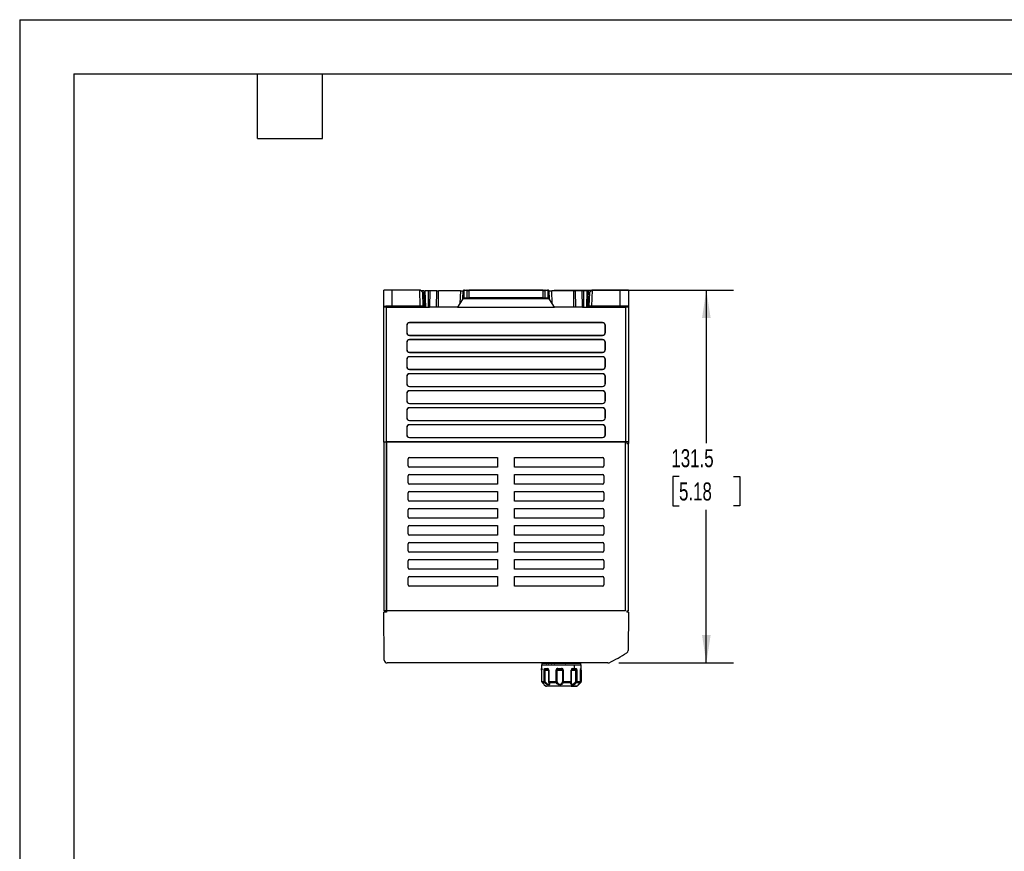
# Model space of a CAD drawing. Header units: millimetres. Extents: x 0 to 838, y 0 to 648.
# Tile 5 of 12: x 0 to 347, y 354 to 648. Entities that reach past the tile are written whole.
import ezdxf

# ---------------------------------------------------------------- set-up
doc = ezdxf.new("R2010")
doc.units = ezdxf.units.MM
doc.header["$LTSCALE"] = 3
doc.layers.add('DIMENSIONS', color=140, linetype='Continuous', lineweight=25)
doc.layers.add('TEXT', color=140, linetype='Continuous', lineweight=25)
doc.styles.add('SLDTEXTSTYLE0', font='TXT', dxfattribs={"width": 0.7})
doc.dimstyles.new('SLDDIMSTYLE1', dxfattribs={"dimtxt": 6.474023, "dimasz": 9.906, "dimexe": 0, "dimexo": 0.0625, "dimgap": 1.618506, "dimtad": 0, "dimtih": 1, "dimtoh": 1, "dimrnd": 1e-09, "dimzin": 12, "dimdsep": 46, "dimtxsty": 'SLDTEXTSTYLE0', "dimsah": 1, "dimcen": 0.09, "dimadec": 0, "dimazin": 3, "dimtfac": 1, "dimtofl": 0, "dimtmove": 0, "dimatfit": 3, "dimfxl": 0, "dimfrac": 2, "dimtolj": 1, "dimtzin": 12, "dimarcsym": 0})

# ---------------------------------------------------------------- blocks, each defined once
blk = doc.blocks.new('_D_11')
at = {"layer": 'DIMENSIONS'}
for p, q in [((188.3, 552.39), (251.48, 552.39)), ((241.95, 552.39), (241.95, 498.38)), ((232.33, 486.64), (230.16, 486.64)), ((230.16, 486.64), (230.16, 476.35)), ((251.57, 486.64), (253.75, 486.64)), ((253.75, 486.64), (253.75, 476.35)), ((230.16, 476.35), (232.33, 476.35)), ((253.75, 476.35), (251.57, 476.35)), ((241.95, 420.89), (241.95, 474.9)), ((211.07, 420.89), (251.48, 420.89))]:
    blk.add_line(p, q, dxfattribs=at)
for points in [[(241.95, 552.39), (240.43, 542.48), (243.48, 542.48)], [(241.95, 420.89), (243.48, 430.8), (240.43, 430.8)]]:
    blk.add_solid(points, dxfattribs=at)
at = {"layer": 'DIMENSIONS', "char_height": 6.35, "attachment_point": 1, "style": 'SLDTEXTSTYLE0'}
for s, insert in [('131.5', (229.64, 496.27)), ('5.18', (232.33, 484.54))]:
    blk.add_mtext(s, dxfattribs=dict(at, insert=insert))

msp = doc.modelspace()

# ---------------------------------------------------------------- linework, layer by layer
at = {"color": 7, "linetype": 'Continuous'}
for q in [(0.007, 0.008), (838.207, 647.708)]:
    msp.add_line((0.007, 647.708), q, dxfattribs=at)
for p, q in [((128.28, 546.635), (128.28, 552.39)), ((131.28, 552.39), (128.28, 552.39)), ((140.97, 552.39), (131.28, 552.39)), ((131.28, 546.739), (131.28, 552.39)), ((141.167, 546.739), (140.97, 552.39)), ((141.18, 552.39), (140.97, 552.39)), ((141.18, 552.39), (141.999, 551.571)), ((142.38, 552.09), (141.48, 552.09)), ((142.38, 552.09), (142.579, 546.39)), ((143.079, 546.39), (142.88, 552.09)), ((143.977, 552.09), (142.88, 552.09)), ((143.977, 552.09), (143.977, 546.39)), ((144.532, 552.09), (143.977, 552.09)), ((144.532, 552.09), (144.422, 546.39)), ((147.028, 552.09), (144.532, 552.09)), ((146.918, 546.39), (147.028, 552.09)), ((147.028, 552.09), (147.583, 552.09)), ((147.583, 546.39), (147.583, 552.09)), ((155.281, 552.09), (147.583, 552.09)), ((155.281, 552.09), (155.126, 547.659)), ((156.181, 549.241), (156.28, 552.09)), ((156.356, 552.188), (156.356, 552.19)), ((156.378, 549.589), (156.356, 552.188)), ((156.556, 552.39), (156.79, 552.39)), ((157.563, 552.19), (156.649, 552.19)), ((156.649, 552.188), (156.649, 552.19)), ((157.563, 552.188), (156.649, 552.188)), ((156.671, 549.588), (156.649, 552.188)), ((156.79, 552.39), (157.704, 552.39)), ((157.563, 552.19), (157.563, 552.188)), ((157.563, 552.188), (157.586, 549.588)), ((157.704, 552.39), (158.27, 552.39)), ((158.27, 552.39), (158.27, 552.19)), ((184.49, 552.39), (158.27, 552.39)), ((184.49, 552.19), (158.27, 552.19)), ((158.27, 552.19), (158.27, 552.188)), ((184.49, 552.188), (158.27, 552.188)), ((158.27, 552.188), (158.293, 549.589)), ((184.468, 549.589), (184.49, 552.188)), ((184.49, 552.19), (184.49, 552.39)), ((184.49, 552.39), (185.056, 552.39)), ((184.49, 552.188), (184.49, 552.19)), ((185.056, 552.39), (185.97, 552.39)), ((185.175, 549.588), (185.197, 552.188)), ((185.197, 552.188), (185.197, 552.19)), ((186.112, 552.19), (185.197, 552.19)), ((186.112, 552.188), (185.197, 552.188)), ((186.112, 552.188), (186.089, 549.588)), ((186.112, 552.19), (186.112, 552.188)), ((186.405, 552.188), (186.382, 549.589)), ((186.405, 552.19), (186.405, 552.188)), ((186.48, 552.09), (186.58, 549.241)), ((187.634, 547.659), (187.48, 552.09)), ((195.177, 552.09), (187.48, 552.09)), ((195.177, 552.09), (195.177, 546.39)), ((195.177, 552.09), (195.732, 552.09)), ((195.732, 552.09), (195.843, 546.39)), ((198.228, 552.09), (195.732, 552.09)), ((198.339, 546.39), (198.228, 552.09)), ((198.783, 552.09), (198.228, 552.09)), ((198.783, 546.39), (198.783, 552.09)), ((199.88, 552.09), (198.783, 552.09)), ((199.88, 552.09), (199.681, 546.39)), ((200.181, 546.39), (200.38, 552.09)), ((201.28, 552.09), (200.38, 552.09)), ((201.58, 552.39), (200.761, 551.571)), ((201.79, 552.39), (201.58, 552.39)), ((201.593, 546.739), (201.79, 552.39)), ((211.48, 552.39), (201.79, 552.39)), ((214.48, 552.39), (211.48, 552.39)), ((211.48, 552.39), (211.48, 546.739)), ((214.48, 552.39), (214.48, 546.635)), ((142.169, 546.704), (141.999, 551.571)), ((156.181, 549.241), (155.126, 547.659)), ((156.28, 549.39), (156.261, 551.55)), ((156.271, 550.39), (156.371, 550.39)), ((156.378, 549.64), (156.278, 549.64)), ((156.734, 549.39), (156.28, 549.39)), ((156.671, 549.588), (157.586, 549.588)), ((156.813, 549.39), (157.727, 549.39)), ((157.819, 549.39), (157.806, 549.39)), ((184.468, 549.589), (158.293, 549.589)), ((158.293, 549.589), (158.293, 549.39)), ((158.293, 549.39), (184.468, 549.39)), ((184.574, 549.39), (184.547, 549.39)), ((184.954, 549.39), (184.946, 549.39)), ((185.033, 549.39), (185.948, 549.39)), ((185.175, 549.588), (186.089, 549.588)), ((186.48, 549.39), (186.17, 549.39)), ((187.634, 547.659), (186.58, 549.241)), ((200.761, 551.571), (200.591, 546.704)), ((128.28, 546.355), (128.28, 546.635)), ((128.28, 498.89), (128.28, 546.355)), ((129.28, 546.39), (142.18, 546.39)), ((129.28, 498.89), (129.28, 546.39)), ((141.167, 546.739), (131.28, 546.739)), ((133.28, 546.643), (133.28, 546.486)), ((142.18, 546.39), (142.169, 546.704)), ((142.18, 546.39), (142.579, 546.39)), ((143.079, 546.39), (143.977, 546.39)), ((143.977, 546.39), (144.422, 546.39)), ((146.918, 546.39), (144.422, 546.39)), ((147.583, 546.39), (146.918, 546.39)), ((154.28, 546.39), (147.583, 546.39)), ((155.126, 547.659), (154.28, 546.39)), ((154.28, 546.39), (188.48, 546.39)), ((188.48, 546.39), (187.634, 547.659)), ((195.177, 546.39), (188.48, 546.39)), ((195.843, 546.39), (195.177, 546.39)), ((198.339, 546.39), (195.843, 546.39)), ((198.339, 546.39), (198.783, 546.39)), ((198.783, 546.39), (199.681, 546.39)), ((200.181, 546.39), (200.58, 546.39)), ((200.591, 546.704), (200.58, 546.39)), ((200.58, 546.39), (213.48, 546.39)), ((211.48, 546.739), (201.593, 546.739)), ((209.48, 546.643), (209.48, 546.486)), ((213.48, 546.39), (213.48, 498.89)), ((214.48, 546.635), (214.48, 546.355)), ((214.48, 546.355), (214.48, 498.89)), ((136.38, 539.89), (136.38, 537.39)), ((136.418, 539.89), (136.38, 539.89)), ((136.418, 539.89), (136.418, 537.39)), ((205.38, 540.89), (137.38, 540.89)), ((137.38, 540.89), (137.38, 540.852)), ((205.38, 540.852), (137.38, 540.852)), ((205.38, 540.852), (205.38, 540.89)), ((206.38, 539.89), (206.342, 539.89)), ((206.342, 537.39), (206.342, 539.89)), ((206.38, 537.39), (206.38, 539.89)), ((136.38, 537.39), (136.418, 537.39)), ((137.38, 536.428), (137.38, 536.39)), ((137.38, 536.428), (205.38, 536.428)), ((137.38, 536.39), (205.38, 536.39)), ((205.38, 534.89), (137.38, 534.89)), ((137.38, 534.89), (137.38, 534.852)), ((205.38, 534.852), (137.38, 534.852)), ((205.38, 536.39), (205.38, 536.428)), ((205.38, 534.852), (205.38, 534.89)), ((206.342, 537.39), (206.38, 537.39)), ((136.38, 533.89), (136.38, 531.39)), ((136.418, 533.89), (136.38, 533.89)), ((136.38, 531.39), (136.418, 531.39)), ((136.418, 533.89), (136.418, 531.39)), ((206.38, 533.89), (206.342, 533.89)), ((206.342, 531.39), (206.342, 533.89)), ((206.342, 531.39), (206.38, 531.39)), ((206.38, 531.39), (206.38, 533.89)), ((136.38, 527.89), (136.38, 525.39)), ((136.418, 527.89), (136.38, 527.89)), ((136.418, 527.89), (136.418, 525.39)), ((137.38, 530.428), (137.38, 530.39)), ((137.38, 530.428), (205.38, 530.428)), ((137.38, 530.39), (205.38, 530.39)), ((205.38, 528.89), (137.38, 528.89)), ((137.38, 528.89), (137.38, 528.852)), ((205.38, 528.852), (137.38, 528.852)), ((205.38, 530.39), (205.38, 530.428)), ((205.38, 528.852), (205.38, 528.89)), ((206.38, 527.89), (206.342, 527.89)), ((206.342, 525.39), (206.342, 527.89)), ((206.38, 525.39), (206.38, 527.89)), ((136.38, 525.39), (136.418, 525.39)), ((137.38, 524.428), (137.38, 524.39)), ((137.38, 524.428), (205.38, 524.428)), ((137.38, 524.39), (205.38, 524.39)), ((205.38, 524.39), (205.38, 524.428)), ((206.342, 525.39), (206.38, 525.39)), ((136.38, 521.89), (136.38, 519.39)), ((136.418, 521.89), (136.38, 521.89)), ((136.418, 521.89), (136.418, 519.39)), ((205.38, 522.89), (137.38, 522.89)), ((137.38, 522.89), (137.38, 522.852)), ((205.38, 522.852), (137.38, 522.852)), ((205.38, 522.852), (205.38, 522.89)), ((206.38, 521.89), (206.342, 521.89)), ((206.342, 519.39), (206.342, 521.89)), ((206.38, 519.39), (206.38, 521.89)), ((136.38, 519.39), (136.418, 519.39)), ((137.38, 518.428), (137.38, 518.39)), ((137.38, 518.428), (205.38, 518.428)), ((137.38, 518.39), (205.38, 518.39)), ((205.38, 518.39), (205.38, 518.428)), ((206.342, 519.39), (206.38, 519.39)), ((136.38, 515.89), (136.38, 513.39)), ((136.418, 515.89), (136.38, 515.89)), ((136.418, 515.89), (136.418, 513.39)), ((205.38, 516.89), (137.38, 516.89)), ((137.38, 516.89), (137.38, 516.852)), ((205.38, 516.852), (137.38, 516.852)), ((205.38, 516.852), (205.38, 516.89)), ((206.38, 515.89), (206.342, 515.89)), ((206.342, 513.39), (206.342, 515.89)), ((206.38, 513.39), (206.38, 515.89)), ((136.38, 513.39), (136.418, 513.39)), ((137.38, 512.428), (137.38, 512.39)), ((137.38, 512.428), (205.38, 512.428)), ((137.38, 512.39), (205.38, 512.39)), ((205.38, 510.89), (137.38, 510.89)), ((137.38, 510.89), (137.38, 510.852)), ((205.38, 510.852), (137.38, 510.852)), ((205.38, 512.39), (205.38, 512.428)), ((205.38, 510.852), (205.38, 510.89)), ((206.342, 513.39), (206.38, 513.39)), ((136.38, 509.89), (136.38, 507.39)), ((136.418, 509.89), (136.38, 509.89)), ((136.38, 507.39), (136.418, 507.39)), ((136.418, 509.89), (136.418, 507.39)), ((206.38, 509.89), (206.342, 509.89)), ((206.342, 507.39), (206.342, 509.89)), ((206.342, 507.39), (206.38, 507.39)), ((206.38, 507.39), (206.38, 509.89)), ((136.38, 503.89), (136.38, 501.39)), ((136.418, 503.89), (136.38, 503.89)), ((136.418, 503.89), (136.418, 501.39)), ((137.38, 506.428), (137.38, 506.39)), ((137.38, 506.428), (205.38, 506.428)), ((137.38, 506.39), (205.38, 506.39)), ((205.38, 504.89), (137.38, 504.89)), ((137.38, 504.89), (137.38, 504.852)), ((205.38, 504.852), (137.38, 504.852)), ((205.38, 506.39), (205.38, 506.428)), ((205.38, 504.852), (205.38, 504.89)), ((206.38, 503.89), (206.342, 503.89)), ((206.342, 501.39), (206.342, 503.89)), ((206.38, 501.39), (206.38, 503.89)), ((136.38, 501.39), (136.418, 501.39)), ((137.38, 500.428), (137.38, 500.39)), ((137.38, 500.428), (205.38, 500.428)), ((137.38, 500.39), (205.38, 500.39)), ((205.38, 500.39), (205.38, 500.428)), ((206.342, 501.39), (206.38, 501.39)), ((128.28, 498.89), (129.28, 498.89)), ((128.28, 498.79), (128.28, 498.89)), ((129.255, 498.79), (128.28, 498.79)), ((128.28, 498.79), (128.28, 439.29)), ((128.78, 498.89), (128.78, 498.79)), ((129.255, 498.79), (129.255, 439.29)), ((129.28, 498.79), (129.255, 498.79)), ((213.48, 498.89), (129.28, 498.89)), ((129.28, 498.79), (129.28, 498.89)), ((129.28, 439.29), (129.28, 498.79)), ((213.48, 498.79), (129.28, 498.79)), ((214.48, 498.89), (213.48, 498.89)), ((213.48, 498.89), (213.48, 498.79)), ((213.48, 439.29), (213.48, 498.79)), ((213.505, 498.79), (213.48, 498.79)), ((213.505, 439.29), (213.505, 498.79)), ((213.972, 498.79), (213.505, 498.79)), ((213.972, 498.79), (213.972, 498.89)), ((213.972, 498.79), (213.972, 498.29)), ((213.972, 498.29), (214.48, 498.29)), ((214.48, 498.89), (214.48, 498.29)), ((214.48, 439.29), (214.48, 498.29)), ((136.915, 490.39), (136.915, 492.89)), ((137.38, 493.355), (168.38, 493.355)), ((168.38, 493.355), (168.38, 489.925)), ((174.38, 493.355), (205.38, 493.355)), ((174.38, 489.925), (174.38, 493.355)), ((205.845, 492.89), (205.845, 490.39)), ((168.38, 489.925), (137.38, 489.925)), ((205.38, 489.925), (174.38, 489.925)), ((136.915, 484.39), (136.915, 486.89)), ((137.38, 487.355), (168.38, 487.355)), ((168.38, 487.355), (168.38, 483.925)), ((174.38, 487.355), (205.38, 487.355)), ((174.38, 483.925), (174.38, 487.355)), ((205.845, 486.89), (205.845, 484.39)), ((168.38, 483.925), (137.38, 483.925)), ((205.38, 483.925), (174.38, 483.925)), ((136.915, 478.39), (136.915, 480.89)), ((137.38, 481.355), (168.38, 481.355)), ((168.38, 481.355), (168.38, 477.925)), ((174.38, 481.355), (205.38, 481.355)), ((174.38, 477.925), (174.38, 481.355)), ((205.845, 480.89), (205.845, 478.39)), ((168.38, 477.925), (137.38, 477.925)), ((137.38, 475.355), (168.38, 475.355)), ((168.38, 475.355), (168.38, 471.925)), ((205.38, 477.925), (174.38, 477.925)), ((174.38, 475.355), (205.38, 475.355)), ((174.38, 471.925), (174.38, 475.355)), ((136.915, 472.39), (136.915, 474.89)), ((168.38, 471.925), (137.38, 471.925)), ((205.38, 471.925), (174.38, 471.925)), ((205.845, 474.89), (205.845, 472.39)), ((136.915, 466.39), (136.915, 468.89)), ((137.38, 469.355), (168.38, 469.355)), ((168.38, 469.355), (168.38, 465.925)), ((174.38, 469.355), (205.38, 469.355)), ((174.38, 465.925), (174.38, 469.355)), ((205.845, 468.89), (205.845, 466.39)), ((168.38, 465.925), (137.38, 465.925)), ((205.38, 465.925), (174.38, 465.925)), ((136.915, 460.39), (136.915, 462.89)), ((137.38, 463.355), (168.38, 463.355)), ((168.38, 463.355), (168.38, 459.925)), ((174.38, 463.355), (205.38, 463.355)), ((174.38, 459.925), (174.38, 463.355)), ((205.845, 462.89), (205.845, 460.39)), ((168.38, 459.925), (137.38, 459.925)), ((205.38, 459.925), (174.38, 459.925)), ((136.915, 454.39), (136.915, 456.89)), ((137.38, 457.355), (168.38, 457.355)), ((168.38, 457.355), (168.38, 453.925)), ((174.38, 457.355), (205.38, 457.355)), ((174.38, 453.925), (174.38, 457.355)), ((205.845, 456.89), (205.845, 454.39)), ((168.38, 453.925), (137.38, 453.925)), ((137.38, 451.355), (168.38, 451.355)), ((168.38, 451.355), (168.38, 447.925)), ((205.38, 453.925), (174.38, 453.925)), ((174.38, 451.355), (205.38, 451.355)), ((174.38, 447.925), (174.38, 451.355)), ((136.915, 448.39), (136.915, 450.89)), ((168.38, 447.925), (137.38, 447.925)), ((205.38, 447.925), (174.38, 447.925)), ((205.845, 450.89), (205.845, 448.39)), ((129.255, 439.29), (128.28, 439.29)), ((128.432, 421.881), (128.285, 438.79)), ((129.285, 438.79), (128.285, 438.79)), ((128.78, 439.29), (128.785, 438.79)), ((129.28, 439.29), (129.255, 439.29)), ((213.48, 439.29), (129.28, 439.29)), ((129.285, 438.79), (129.28, 439.29)), ((129.28, 439.29), (129.285, 438.79)), ((213.505, 439.29), (213.48, 439.29)), ((213.98, 439.29), (213.98, 438.79)), ((213.98, 439.29), (214.48, 439.29)), ((214.476, 438.79), (213.98, 438.79)), ((214.476, 438.79), (214.358, 425.331)), ((207.256, 420.89), (129.432, 420.89)), ((183.88, 420.19), (183.88, 418.99)), ((183.88, 420.19), (195.38, 420.19)), ((183.98, 420.69), (183.98, 420.19)), ((197.78, 420.69), (183.98, 420.69)), ((187.141, 420.89), (187.14, 420.692)), ((187.263, 420.69), (187.265, 420.888)), ((187.265, 420.888), (187.592, 420.888)), ((187.592, 420.888), (187.591, 420.69)), ((188.556, 420.888), (189.311, 420.888)), ((189.311, 420.888), (189.312, 420.69)), ((195.38, 420.19), (195.38, 418.99)), ((195.38, 420.19), (197.88, 420.19)), ((197.78, 420.19), (197.78, 420.69)), ((197.88, 418.99), (197.88, 420.19)), ((183.914, 418.39), (183.914, 414.397)), ((184.782, 414.397), (184.782, 418.39)), ((184.782, 418.39), (185.153, 418.39)), ((185.126, 418.99), (185.518, 418.99)), ((185.153, 414.397), (185.153, 418.39)), ((185.281, 418.693), (185.283, 418.711)), ((185.283, 418.712), (185.372, 418.69)), ((185.372, 418.69), (186.167, 418.69)), ((186.09, 418.712), (186.167, 418.69)), ((186.285, 418.39), (186.327, 418.39)), ((186.327, 418.39), (186.327, 414.397)), ((186.437, 418.39), (186.331, 418.39)), ((186.437, 418.39), (186.437, 414.397)), ((188.998, 414.397), (188.998, 418.39)), ((188.998, 418.39), (189.354, 418.39)), ((189.354, 418.39), (191.242, 418.39)), ((189.354, 414.397), (189.354, 418.39)), ((189.551, 418.668), (189.667, 418.711)), ((189.664, 418.711), (189.683, 418.69)), ((189.683, 418.69), (190.914, 418.69)), ((190.912, 418.711), (191.045, 418.668)), ((190.915, 418.711), (190.914, 418.69)), ((191.563, 418.39), (191.242, 418.39)), ((191.242, 418.39), (191.242, 414.397)), ((191.563, 418.39), (191.563, 414.397)), ((194.317, 414.397), (194.317, 418.39)), ((194.317, 418.39), (194.46, 418.39)), ((194.469, 414.397), (194.469, 418.39)), ((194.469, 418.39), (195.901, 418.39)), ((194.695, 418.69), (194.684, 418.69)), ((194.757, 418.712), (194.695, 418.69)), ((194.695, 418.69), (195.192, 418.69)), ((194.866, 418.99), (195.38, 418.99)), ((195.192, 418.69), (195.642, 418.69)), ((195.719, 418.712), (195.642, 418.69)), ((195.642, 418.69), (195.751, 418.669)), ((195.718, 418.711), (195.749, 418.669)), ((195.901, 418.39), (195.901, 414.397)), ((195.901, 418.39), (196.25, 418.39)), ((196.289, 418.39), (196.25, 418.39)), ((196.25, 418.39), (196.25, 414.397)), ((196.289, 418.39), (196.289, 414.397)), ((197.478, 418.67), (197.472, 418.69)), ((197.619, 418.39), (197.741, 418.39)), ((197.622, 414.397), (197.622, 418.39)), ((197.622, 418.39), (197.632, 418.39)), ((197.633, 414.397), (197.633, 418.39)), ((197.847, 418.39), (197.741, 418.39)), ((197.741, 418.39), (197.741, 414.397)), ((197.847, 418.39), (197.847, 414.397)), ((183.914, 414.397), (184.782, 414.397)), ((184.782, 414.397), (185.153, 414.397)), ((184.829, 413.241), (185.234, 412.837)), ((186.437, 414.397), (186.331, 414.397)), ((186.383, 414.134), (186.518, 413.674)), ((186.437, 414.397), (188.998, 414.397)), ((188.998, 414.397), (189.354, 414.397)), ((191.242, 414.397), (191.563, 414.397)), ((191.563, 414.397), (194.317, 414.397)), ((194.317, 414.397), (194.469, 414.397)), ((194.38, 413.873), (194.425, 414.14)), ((196.25, 414.397), (195.901, 414.397)), ((196.25, 414.397), (196.289, 414.397)), ((196.289, 414.397), (197.622, 414.397)), ((196.527, 412.837), (196.931, 413.241)), ((197.741, 414.397), (197.619, 414.397)), ((197.622, 414.397), (197.632, 414.397)), ((197.741, 414.397), (197.834, 414.397)), ((197.834, 414.397), (197.847, 414.397)), ((185.234, 412.837), (196.527, 412.837)), ((194.286, 412.69), (185.604, 412.69)), ((194.286, 412.69), (195.096, 412.69))]:
    msp.add_line(p, q)
at = {"flags": 128}
for points in [[(156.649, 552.19), (156.524, 552.19), (156.432, 552.19), (156.375, 552.19), (156.356, 552.19)], [(158.27, 552.19), (158.075, 552.19), (157.887, 552.19), (157.714, 552.19), (157.563, 552.19)], [(185.197, 552.19), (185.046, 552.19), (184.873, 552.19), (184.685, 552.19), (184.49, 552.19)], [(186.205, 552.39), (186.205, 552.39), (186.144, 552.39), (185.97, 552.39)], [(186.405, 552.19), (186.385, 552.19), (186.328, 552.19), (186.236, 552.19), (186.112, 552.19)], [(156.578, 549.39), (156.578, 549.39), (156.639, 549.39), (156.813, 549.39)], [(157.727, 549.39), (157.986, 549.39), (158.293, 549.39)], [(184.468, 549.589), (184.468, 549.513), (184.468, 549.448), (184.468, 549.405), (184.468, 549.39)], [(184.468, 549.39), (184.773, 549.39), (185.033, 549.39)], [(185.948, 549.39), (186.121, 549.39), (186.182, 549.39)], [(185.469, 420.69), (185.553, 420.7), (185.577, 420.708), (185.664, 420.754), (185.695, 420.785), (185.718, 420.819), (185.731, 420.855), (185.736, 420.89)], [(186.393, 420.69), (186.416, 420.698), (186.444, 420.729), (186.458, 420.756), (186.469, 420.793), (186.477, 420.838), (186.48, 420.89)], [(192.624, 420.89), (192.622, 420.855), (192.616, 420.819), (192.605, 420.785), (192.589, 420.754), (192.554, 420.713), (192.547, 420.708), (192.535, 420.7), (192.493, 420.69)], [(196.292, 420.69), (196.208, 420.7), (196.183, 420.708), (196.096, 420.754), (196.065, 420.785), (196.042, 420.819), (196.029, 420.855), (196.025, 420.89)], [(183.976, 418.668), (183.976, 418.668), (183.946, 418.633), (183.926, 418.576), (183.915, 418.495), (183.912, 418.39)], [(184.782, 418.39), (184.804, 418.613), (184.833, 418.718), (184.871, 418.807), (184.981, 418.942), (185.126, 418.99)], [(185.153, 418.39), (185.302, 418.39), (185.456, 418.39), (185.612, 418.39), (185.765, 418.39), (185.913, 418.39), (186.051, 418.39), (186.176, 418.39), (186.285, 418.39)], [(185.277, 418.669), (185.277, 418.669), (185.372, 418.69)], [(185.518, 418.99), (185.57, 418.99), (185.623, 418.99), (185.677, 418.99), (185.731, 418.99), (185.786, 418.99), (185.842, 418.99), (185.899, 418.99), (185.956, 418.99)], [(185.956, 418.99), (185.972, 418.875), (186.018, 418.778), (186.086, 418.713), (186.09, 418.712)], [(186.088, 418.71), (186.161, 418.709), (186.202, 418.686), (186.241, 418.65), (186.276, 418.599), (186.304, 418.538), (186.322, 418.467), (186.329, 418.39)], [(189.552, 418.669), (189.553, 418.669), (189.683, 418.69)], [(189.629, 418.99), (189.789, 418.99), (189.949, 418.99), (190.109, 418.99), (190.27, 418.99), (190.431, 418.99), (190.593, 418.99), (190.754, 418.99), (190.916, 418.99)], [(190.914, 418.69), (191.041, 418.669), (191.042, 418.669)], [(194.465, 418.386), (194.472, 418.461), (194.492, 418.53), (194.523, 418.591), (194.564, 418.642), (194.611, 418.681), (194.662, 418.705), (194.712, 418.715), (194.76, 418.711)], [(194.68, 418.69), (194.621, 418.684), (194.602, 418.68)], [(194.866, 418.99), (194.853, 418.875), (194.816, 418.778), (194.76, 418.713), (194.757, 418.712)], [(195.38, 418.99), (195.441, 418.99), (195.502, 418.99), (195.563, 418.99), (195.623, 418.99), (195.682, 418.99), (195.74, 418.99), (195.798, 418.99), (195.855, 418.99)], [(195.855, 418.99), (195.839, 418.875), (195.793, 418.778), (195.724, 418.713), (195.719, 418.712)], [(195.855, 418.99), (196.031, 418.945), (196.172, 418.81), (196.222, 418.722), (196.258, 418.619), (196.281, 418.507), (196.289, 418.39)], [(197.768, 418.99), (197.795, 418.99), (197.818, 418.99), (197.838, 418.99), (197.854, 418.99), (197.866, 418.99), (197.874, 418.99), (197.879, 418.99), (197.88, 418.99)], [(197.848, 418.39), (197.845, 418.495), (197.834, 418.576), (197.814, 418.633), (197.785, 418.668), (197.784, 418.668)], [(184.053, 414.07), (184.052, 414.066), (184.058, 414.044)], [(184.058, 414.044), (184.102, 414.044), (184.164, 414.044), (184.245, 414.044), (184.344, 414.044), (184.46, 414.044), (184.595, 414.044), (184.746, 414.044), (184.914, 414.044)], [(186.522, 414.044), (186.669, 413.589), (186.648, 413.301), (186.531, 413.149), (186.351, 413.102), (186.111, 413.15), (185.803, 413.302), (185.403, 413.59), (184.914, 414.044)], [(185.196, 414.256), (185.163, 414.32), (185.153, 414.397)], [(186.517, 413.645), (186.459, 413.412), (186.384, 413.339), (186.284, 413.314), (186.161, 413.339), (186.014, 413.412), (185.724, 413.645), (185.196, 414.256)], [(186.391, 414.12), (186.393, 414.115), (186.446, 414.066), (186.522, 414.044)], [(186.522, 414.044), (186.805, 414.044), (187.098, 414.044), (187.402, 414.044), (187.716, 414.044), (188.038, 414.044), (188.368, 414.044), (188.704, 414.044), (189.047, 414.044)], [(191.539, 414.044), (191.309, 413.589), (191.005, 413.302), (190.691, 413.151), (190.364, 413.102), (190.035, 413.15), (189.695, 413.302), (189.348, 413.59), (189.047, 414.044)], [(189.373, 414.256), (189.358, 414.32), (189.354, 414.397)], [(191.23, 414.256), (190.953, 413.645), (190.696, 413.412), (190.529, 413.339), (190.357, 413.314), (190.182, 413.339), (190.012, 413.41), (189.727, 413.641), (189.373, 414.256)], [(191.242, 414.397), (191.239, 414.32), (191.23, 414.256)], [(191.539, 414.044), (191.895, 414.044), (192.247, 414.044), (192.597, 414.044), (192.941, 414.044), (193.28, 414.044), (193.612, 414.044), (193.937, 414.044), (194.253, 414.044)], [(194.68, 413.102), (194.453, 413.15), (194.281, 413.305), (194.191, 413.592), (194.253, 414.044)], [(195.861, 414.256), (195.341, 413.64), (195.026, 413.403), (194.885, 413.34), (194.74, 413.315), (194.613, 413.339), (194.513, 413.41), (194.405, 413.629), (194.384, 413.878)], [(195.901, 414.397), (195.891, 414.32), (195.861, 414.256)], [(196.17, 414.044), (196.39, 414.044), (196.596, 414.044), (196.786, 414.044), (196.959, 414.044), (197.116, 414.044), (197.257, 414.044), (197.379, 414.044), (197.484, 414.044)], [(197.702, 414.044), (197.265, 413.59), (196.991, 413.302), (196.836, 413.149), (196.77, 413.102), (196.78, 413.15), (196.877, 413.303), (197.095, 413.591), (197.484, 414.044)], [(197.484, 414.044), (197.508, 414.066), (197.507, 414.078)], [(197.575, 414.256), (197.638, 414.183), (197.687, 414.115), (197.709, 414.066), (197.702, 414.044)], [(195.096, 412.69), (195.842, 412.69), (195.999, 412.69), (196.106, 412.69), (196.163, 412.69), (196.154, 412.69)]]:
    msp.add_lwpolyline(points, dxfattribs=at)
for centre, radius, start, end in [((142.63, 636.084), 83.995, 269.82957, 270.17043), ((155.78, 720.079), 167.989, 269.82957, 270.17043), ((156.556, 552.19), 0.2, 89.99845, 179.99814), ((156.522, 560.382), 8.196, 268.83478, 270.88241), ((156.825, 552.215), 0.179, 101.42362, 188.04858), ((157.74, 552.215), 0.179, 101.42237, 188.04988), ((157.841, 625.964), 73.777, 269.78401, 270.33314), ((184.919, 625.964), 73.777, 269.66686, 270.21599), ((185.021, 552.215), 0.179, 351.95011, 78.5777), ((185.935, 552.215), 0.179, 351.95141, 78.57634), ((186.238, 560.382), 8.196, 269.11758, 271.16523), ((186.205, 552.19), 0.2, 0.00196, 90.00165), ((186.98, 720.079), 167.989, 269.82957, 270.17043), ((200.13, 636.084), 83.995, 269.82957, 270.17043), ((156.563, 556.354), 6.767, 268.4359, 270.91611), ((156.578, 549.59), 0.2, 180.23308, 269.99927), ((156.848, 549.564), 0.178, 172.47976, 258.71765), ((157.762, 549.564), 0.178, 172.47968, 258.7173), ((157.758, 626.876), 77.288, 269.87227, 270.39644), ((185.002, 626.869), 77.281, 269.60368, 270.1279), ((184.999, 549.564), 0.178, 281.28235, 7.52024), ((185.913, 549.564), 0.178, 281.2837, 7.51932), ((186.197, 556.351), 6.764, 269.08382, 271.56487), ((186.182, 549.59), 0.2, 269.9996, 359.76793), ((130.49, 526.368), 20.386, 87.77823, 96.22218), ((129.025, 539.376), 7.019, 87.91244, 96.08756), ((132.717, 530.474), 16.179, 88.0062, 95.99629), ((132.719, 562.736), 16.26, 264.0261, 271.97629), ((133.842, 530.439), 16.214, 84.0123, 91.98522), ((133.842, 562.702), 16.226, 268.01527, 275.98234), ((141.423, 539.686), 7.058, 83.93155, 92.07575), ((142.829, 630.384), 83.995, 269.82957, 270.17043), ((199.931, 630.384), 83.995, 269.82957, 270.17043), ((137.38, 539.89), 1, 90, 180), ((137.38, 539.89), 0.962, 90, 180), ((205.38, 539.89), 1, 360, 90), ((205.38, 539.89), 0.962, 360, 90), ((137.38, 537.39), 1, 180, 270), ((137.38, 533.89), 1, 90, 180), ((137.38, 537.39), 0.962, 180, 270), ((137.38, 533.89), 0.962, 90, 180), ((205.38, 537.39), 1, 270, 360), ((205.38, 537.39), 0.962, 270, 360), ((205.38, 533.89), 1, 360, 90), ((205.38, 533.89), 0.962, 360, 90), ((137.38, 531.39), 1, 180, 270), ((137.38, 531.39), 0.962, 180, 270), ((205.38, 531.39), 1, 270, 0), ((205.38, 531.39), 0.962, 270, 0), ((137.38, 527.89), 1, 90, 180), ((137.38, 527.89), 0.962, 90, 180), ((205.38, 527.89), 1, 360, 90), ((205.38, 527.89), 0.962, 360, 90), ((137.38, 525.39), 1, 180, 270), ((137.38, 525.39), 0.962, 180, 270), ((205.38, 525.39), 1, 270, 360), ((205.38, 525.39), 0.962, 270, 360), ((137.38, 521.89), 1, 90, 180), ((137.38, 521.89), 0.962, 90, 180), ((205.38, 521.89), 1, 360, 90), ((205.38, 521.89), 0.962, 360, 90), ((137.38, 519.39), 1, 180, 270), ((137.38, 519.39), 0.962, 180, 270), ((205.38, 519.39), 1, 270, 360), ((205.38, 519.39), 0.962, 270, 360), ((137.38, 515.89), 1, 90, 180), ((137.38, 515.89), 0.962, 90, 180), ((205.38, 515.89), 1, 360, 90), ((205.38, 515.89), 0.962, 360, 90), ((137.38, 513.39), 1, 180, 270), ((137.38, 509.89), 1, 90, 180), ((137.38, 513.39), 0.962, 180, 270), ((137.38, 509.89), 0.962, 90, 180), ((205.38, 513.39), 1, 270, 360), ((205.38, 513.39), 0.962, 270, 360), ((205.38, 509.89), 1, 360, 90), ((205.38, 509.89), 0.962, 360, 90), ((137.38, 507.39), 1, 180, 270), ((137.38, 507.39), 0.962, 180, 270), ((205.38, 507.39), 1, 270, 360), ((205.38, 507.39), 0.962, 270, 360), ((137.38, 503.89), 1, 90, 180), ((137.38, 503.89), 0.962, 90, 180), ((205.38, 503.89), 1, 360, 90), ((205.38, 503.89), 0.962, 360, 90), ((137.38, 501.39), 1, 180, 270), ((137.38, 501.39), 0.962, 180, 270), ((205.38, 501.39), 1, 270, 360), ((205.38, 501.39), 0.962, 270, 360), ((137.38, 492.89), 0.465, 90, 180), ((205.38, 492.89), 0.465, 0, 90), ((137.38, 490.39), 0.465, 180, 270), ((205.38, 490.39), 0.465, 270, 0), ((137.38, 486.89), 0.465, 90, 180), ((205.38, 486.89), 0.465, 0, 90), ((137.38, 484.39), 0.465, 180, 270), ((205.38, 484.39), 0.465, 270, 0), ((137.38, 480.89), 0.465, 90, 180), ((205.38, 480.89), 0.465, 0, 90), ((137.38, 478.39), 0.465, 180, 270), ((137.38, 474.89), 0.465, 90, 180), ((205.38, 478.39), 0.465, 270, 0), ((205.38, 474.89), 0.465, 0, 90), ((137.38, 472.39), 0.465, 180, 270), ((205.38, 472.39), 0.465, 270, 0), ((137.38, 468.89), 0.465, 90, 180), ((205.38, 468.89), 0.465, 0, 90), ((137.38, 466.39), 0.465, 180, 270), ((205.38, 466.39), 0.465, 270, 0), ((137.38, 462.89), 0.465, 90, 180), ((205.38, 462.89), 0.465, 0, 90), ((137.38, 460.39), 0.465, 180, 270), ((205.38, 460.39), 0.465, 270, 0), ((137.38, 456.89), 0.465, 90, 180), ((205.38, 456.89), 0.465, 0, 90), ((137.38, 454.39), 0.465, 180, 270), ((137.38, 450.89), 0.465, 90, 180), ((205.38, 454.39), 0.465, 270, 0), ((205.38, 450.89), 0.465, 0, 90), ((137.38, 448.39), 0.465, 180, 270), ((205.38, 448.39), 0.465, 270, 0), ((186.254, 466.161), 50, 295.3798, 303.58348), ((213.358, 425.34), 1, 303.58348, 359.5), ((129.432, 421.89), 1, 180.5, 270), ((187.12, 420.839), 0.154, 300.84042, 18.50576), ((187.412, 420.87), 0.181, 277.67846, 5.84862), ((188.369, 420.875), 0.187, 279.43112, 4.09596), ((188.628, 421.469), 0.897, 301.75256, 319.6429), ((192.175, 420.887), 0.197, 271.19611, 0.99877), ((207.256, 421.89), 1, 270, 295.3798), ((179.231, 418.431), 4.683, 359.49702, 6.85444), ((184.18, 418.99), 0.3, 179.99965, 269.99923), ((185.395, 418.958), 0.271, 173.287, 245.67023), ((185.446, 418.427), 0.296, 124.98636, 187.19199), ((185.877, 418.434), 0.562, 355.52928, 81.9107), ((189.607, 418.381), 0.609, 87.88937, 179.19128), ((189.648, 418.391), 0.294, 108.99996, 180.09689), ((190.254, 418.926), 0.628, 174.11737, 199.96212), ((170.142, 418.924), 20.774, 359.41436, 0.18292), ((190.948, 418.376), 0.615, 1.31016, 93.00637), ((190.946, 418.389), 0.296, 0.2307, 71.12021), ((194.893, 418.414), 0.577, 92.68943, 182.38568), ((195.606, 418.412), 0.296, 355.79959, 60.51244), ((197.47, 418.988), 0.298, 270.46867, 0.461), ((197.38, 418.426), 0.253, 350.83773, 46.90692), ((197.58, 418.99), 0.3, 270.00073, 0.00035), ((198.414, 418.516), 0.801, 143.7439, 189.06018), ((184.417, 414.397), 0.504, 179.98113, 224.55998), ((184.402, 414.394), 0.477, 179.60872, 223.21812), ((341.113, 564.505), 217.497, 223.77184, 224.06501), ((185.305, 414.392), 0.523, 179.38641, 221.68706), ((184.599, 414.754), 0.777, 293.91648, 320.11646), ((186.963, 414.393), 0.635, 179.58554, 205.63316), ((187.17, 414.387), 0.733, 179.20248, 207.93163), ((190.109, 414.371), 1.111, 178.63261, 197.11915), ((189.014, 414.451), 0.409, 274.65938, 331.45719), ((191.551, 414.391), 0.348, 202.91036, 268.05962), ((189.48, 414.362), 2.083, 351.21659, 0.974), ((193.362, 414.386), 0.955, 339.01285, 0.69197), ((194.264, 414.217), 0.173, 266.66596, 334.55601), ((193.66, 414.395), 0.806, 341.61799, 0.17518), ((194.245, 415.44), 2.378, 280.55569, 324.04112), ((196.363, 414.654), 0.64, 218.47502, 252.45457), ((195.734, 414.388), 0.555, 321.68182, 0.98358), ((197.105, 414.396), 0.517, 317.09183, 0.15203), ((197.143, 414.392), 0.484, 319.20034, 0.60498), ((197.359, 414.394), 0.477, 316.78188, 0.39128), ((185.587, 413.19), 0.5, 225.00007, 269.99928), ((196.173, 413.19), 0.5, 270, 314.99993)]:
    msp.add_arc(centre, radius, start, end)
for centre, major_axis, ratio, start_param, end_param in [((201.592, 546.704), (1.001, 0), 0.0348994, 1.5695761, 3.1403723), ((209.48, 546.565), (2.253, 0), 0.0349208, 1.5707963, 4.712389), ((209.48, 546.565), (2.253, 0), 0.0349208, 4.712389, 7.8539816), ((211.48, 546.635), (3, 0), 0.0349208, 6.2831355, 7.8539321), ((213.48, 546.355), (1, 0), 0.0349208, 0, 1.5707963)]:
    msp.add_ellipse(centre, major_axis=major_axis, ratio=ratio, start_param=start_param, end_param=end_param)
at = {"layer": 'TEXT'}
for p, q in [((19.05, 628.65), (819.15, 628.65)), ((19.05, 628.65), (19.05, 19.05)), ((83.82, 605.79), (83.82, 628.65)), ((106.68, 605.79), (106.68, 628.65)), ((83.82, 605.79), (106.68, 605.79))]:
    msp.add_line(p, q, dxfattribs=at)

# ---------------------------------------------------------------- dimensions: what is measured, and where the dimension line sits
at = {"layer": 'DIMENSIONS'}
dim = msp.add_linear_dim(base=(241.954, 420.89), p1=(184.49, 552.39), p2=(207.256, 420.89), angle=90, dimstyle='SLDDIMSTYLE1', dxfattribs=at)
dim.commit()
dim.dimension.update_dxf_attribs({"geometry": '_D_11', "text_midpoint": (241.954, 486.64), "dimtype": 160})

doc.saveas('drawing.dxf')
